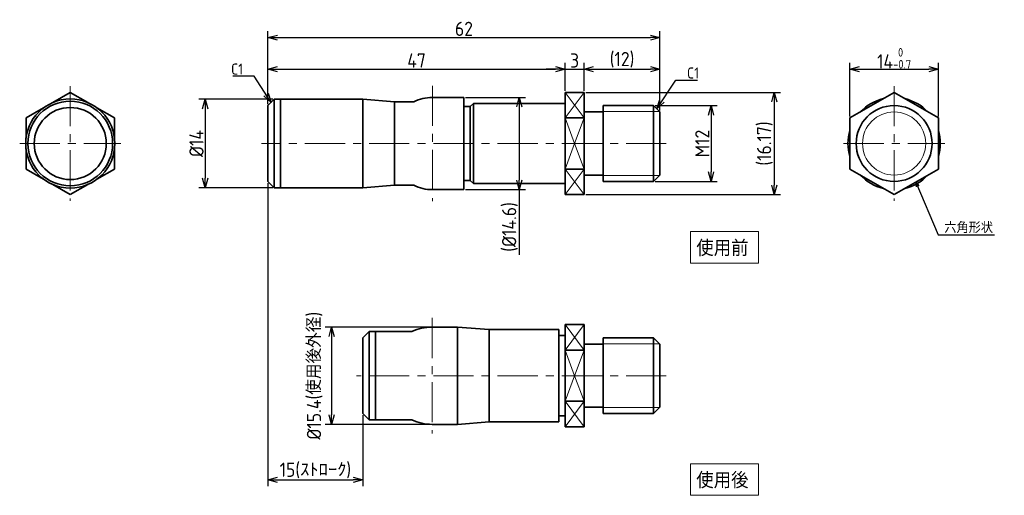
# Model space of a CAD drawing. Header units: millimetres. Extents: x 136 to 291, y -72 to 3.
import ezdxf

# ---------------------------------------------------------------- set-up
doc = ezdxf.new("R2010")
doc.units = ezdxf.units.MM
doc.header["$LTSCALE"] = 0.2
doc.linetypes.add('CENTER', pattern=[50.8, 31.75, -6.35, 6.35, -6.35])
doc.linetypes.add('HIDDEN', pattern=[9.525, 6.35, -3.175])
for name, color, linetype, lineweight in [('18-0-CON', 3, 'Continuous', 18), ('18-1-HID', 4, 'HIDDEN', 18), ('18-2-CEN', 1, 'CENTER', 18), ('35-0-CON', 7, 'Continuous', 35)]:
    doc.layers.add(name, color=color, linetype=linetype, lineweight=lineweight)
doc.styles.add('Dimension', font='isocp.shx', dxfattribs={"bigfont": 'bigfont.shx'})
doc.styles.get("Standard").update_dxf_attribs({"font": 'isocp.shx', "bigfont": 'bigfont.shx'})
doc.dimstyles.new('外形図／部品図', dxfattribs={"dimscale": 0, "dimtxt": 4.5, "dimasz": 3, "dimexe": 2, "dimexo": 0.5, "dimgap": 0.5, "dimtad": 1, "dimdec": 3, "dimdsep": 46, "dimtxsty": 'Dimension', "dimblk": 'OPEN30', "dimcen": 2.5, "dimclrd": 161, "dimclre": 161, "dimclrt": 161, "dimazin": 2, "dimtm": 1e-09, "dimtfac": 0.6, "dimtdec": 3, "dimtmove": 0, "dimatfit": 3, "dimldrblk": 'OPEN30', "dimfxl": 1, "dimarcsym": 0})
doc.dimstyles.new('計画図', dxfattribs={"dimscale": 0, "dimtxt": 3.5, "dimasz": 1.5, "dimexe": 1, "dimexo": 0.5, "dimgap": 0.5, "dimtad": 1, "dimdec": 3, "dimdsep": 46, "dimtxsty": 'Dimension', "dimblk": 'OBLIQUE', "dimcen": 2.5, "dimclrd": 161, "dimclre": 161, "dimclrt": 161, "dimazin": 2, "dimtp": 0.1, "dimtfac": 0.6, "dimtdec": 3, "dimtmove": 0, "dimatfit": 3, "dimldrblk": 'OPEN30', "dimfxl": 1, "dimarcsym": 0})

# ---------------------------------------------------------------- blocks, each defined once
blk = doc.blocks.new('_Open30')
at = {"color": 0, "linetype": 'ByBlock', "lineweight": -2}
for p, q in [((-1, 0.27), (0, 0)), ((0, 0), (-1, -0.27)), ((0, 0), (-1, 0))]:
    blk.add_line(p, q, dxfattribs=at)
blk = doc.blocks.new('*D33')
at = {"layer": '18-0-CON', "color": 161, "lineweight": -2}
for p, q in [((175.68, -9.77), (164, -9.77)), ((165, -11.27), (165, -22.27)), ((175.68, -23.77), (164, -23.77))]:
    blk.add_line(p, q, dxfattribs=at)
at = {"layer": 'Defpoints', "color": 0}
for p in [(175.93, -9.77), (165, -23.77), (175.93, -23.77)]:
    blk.add_point(p, dxfattribs=at)
at = {"layer": '18-0-CON', "color": 161, "lineweight": -2, "xscale": 1.499999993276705, "yscale": 1.499999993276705, "zscale": 1.499999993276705}
for p, rotation in [((165, -9.77), 90), ((165, -23.77), 270)]:
    blk.add_blockref('_Open30', p, dxfattribs=dict(at, rotation=rotation))
at = {"layer": '18-0-CON', "color": 161, "insert": (163.63, -16.77), "char_height": 2.25, "attachment_point": 5, "rotation": 90, "style": 'Dimension'}
blk.add_mtext('%%c14', dxfattribs=at)
blk = doc.blocks.new('*D34')
at = {"layer": '18-0-CON', "color": 161, "lineweight": -2}
for p, q in [((174.93, -10.52), (174.93, -4)), ((221.93, -8.43), (221.93, -4)), ((176.43, -5), (220.43, -5))]:
    blk.add_line(p, q, dxfattribs=at)
at = {"layer": 'Defpoints', "color": 0}
for p in [(221.93, -5), (221.93, -8.68), (174.93, -10.77)]:
    blk.add_point(p, dxfattribs=at)
at = {"layer": '18-0-CON', "color": 161, "lineweight": -2, "xscale": 1.499999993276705, "yscale": 1.499999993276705, "zscale": 1.499999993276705, "rotation": 180}
blk.add_blockref('_Open30', (174.93, -5), dxfattribs=at)
at = {"layer": '18-0-CON', "color": 161, "lineweight": -2, "xscale": 1.499999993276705, "yscale": 1.499999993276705, "zscale": 1.499999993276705}
blk.add_blockref('_Open30', (221.93, -5), dxfattribs=at)
at = {"layer": '18-0-CON', "color": 161, "insert": (198.43, -3.63), "char_height": 2.25, "attachment_point": 5, "style": 'Dimension'}
blk.add_mtext('47', dxfattribs=at)
blk = doc.blocks.new('*D35')
at = {"layer": '18-0-CON', "color": 161, "lineweight": -2}
for p, q in [((221.93, -8.43), (221.93, -4)), ((224.93, -8.43), (224.93, -4)), ((220.43, -5), (218.93, -5)), ((221.93, -5), (224.93, -5)), ((226.43, -5), (227.93, -5))]:
    blk.add_line(p, q, dxfattribs=at)
at = {"layer": 'Defpoints', "color": 0}
for p in [(224.93, -5), (221.93, -8.68), (224.93, -8.68)]:
    blk.add_point(p, dxfattribs=at)
at = {"layer": '18-0-CON', "color": 161, "lineweight": -2, "xscale": 1.499999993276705, "yscale": 1.499999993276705, "zscale": 1.499999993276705}
blk.add_blockref('_Open30', (221.93, -5), dxfattribs=at)
at = {"layer": '18-0-CON', "color": 161, "lineweight": -2, "xscale": 1.499999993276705, "yscale": 1.499999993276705, "zscale": 1.499999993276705, "rotation": 180}
blk.add_blockref('_Open30', (224.93, -5), dxfattribs=at)
at = {"layer": '18-0-CON', "color": 161, "insert": (223.43, -3.63), "char_height": 2.25, "attachment_point": 5, "style": 'Dimension'}
blk.add_mtext('3', dxfattribs=at)
blk = doc.blocks.new('*D36')
at = {"layer": '18-0-CON', "color": 161, "lineweight": -2}
for p, q in [((224.93, -8.43), (224.93, -4)), ((236.93, -11.52), (236.93, -4)), ((226.43, -5), (235.43, -5))]:
    blk.add_line(p, q, dxfattribs=at)
at = {"layer": 'Defpoints', "color": 0}
for p in [(236.93, -5), (224.93, -8.68), (236.93, -11.77)]:
    blk.add_point(p, dxfattribs=at)
at = {"layer": '18-0-CON', "color": 161, "lineweight": -2, "xscale": 1.499999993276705, "yscale": 1.499999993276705, "zscale": 1.499999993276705, "rotation": 180}
blk.add_blockref('_Open30', (224.93, -5), dxfattribs=at)
at = {"layer": '18-0-CON', "color": 161, "lineweight": -2, "xscale": 1.499999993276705, "yscale": 1.499999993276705, "zscale": 1.499999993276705}
blk.add_blockref('_Open30', (236.93, -5), dxfattribs=at)
at = {"layer": '18-0-CON', "color": 161, "insert": (230.93, -3.51), "char_height": 2.25, "attachment_point": 5, "style": 'Dimension'}
blk.add_mtext('(12)', dxfattribs=at)
blk = doc.blocks.new('*D37')
at = {"layer": '18-0-CON', "color": 161, "lineweight": -2}
for p, q in [((174.93, -10.52), (174.93, 1)), ((176.43, 0), (235.43, 0)), ((236.93, -11.52), (236.93, 1))]:
    blk.add_line(p, q, dxfattribs=at)
at = {"layer": 'Defpoints', "color": 0}
for p in [(236.93, 0), (174.93, -10.77), (236.93, -11.77)]:
    blk.add_point(p, dxfattribs=at)
at = {"layer": '18-0-CON', "color": 161, "lineweight": -2, "xscale": 1.499999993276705, "yscale": 1.499999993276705, "zscale": 1.499999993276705, "rotation": 180}
blk.add_blockref('_Open30', (174.93, 0), dxfattribs=at)
at = {"layer": '18-0-CON', "color": 161, "lineweight": -2, "xscale": 1.499999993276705, "yscale": 1.499999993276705, "zscale": 1.499999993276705}
blk.add_blockref('_Open30', (236.93, 0), dxfattribs=at)
at = {"layer": '18-0-CON', "color": 161, "insert": (205.93, 1.38), "char_height": 2.25, "attachment_point": 5, "style": 'Dimension'}
blk.add_mtext('62', dxfattribs=at)
blk = doc.blocks.new('*D38')
at = {"layer": '18-0-CON', "color": 161, "lineweight": -2}
for p, q in [((206.18, -9.47), (215.68, -9.47)), ((214.68, -10.97), (214.68, -22.57)), ((206.18, -24.07), (215.68, -24.07)), ((214.68, -24.07), (214.68, -34.39))]:
    blk.add_line(p, q, dxfattribs=at)
at = {"layer": 'Defpoints', "color": 0}
for p in [(205.93, -9.47), (205.93, -24.07), (214.68, -24.07)]:
    blk.add_point(p, dxfattribs=at)
at = {"layer": '18-0-CON', "color": 161, "lineweight": -2, "xscale": 1.499999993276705, "yscale": 1.499999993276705, "zscale": 1.499999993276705}
for p, rotation in [((214.68, -9.47), 90), ((214.68, -24.07), 270)]:
    blk.add_blockref('_Open30', p, dxfattribs=dict(at, rotation=rotation))
at = {"layer": '18-0-CON', "color": 161, "insert": (213.19, -29.98), "char_height": 2.25, "attachment_point": 5, "rotation": 90, "style": 'Dimension'}
blk.add_mtext('(%%C14.6)', dxfattribs=at)
blk = doc.blocks.new('*D39')
at = {"layer": '18-0-CON', "color": 161, "lineweight": -2}
for p, q in [((174.93, -23.02), (174.93, -71)), ((189.93, -59.77), (189.93, -71)), ((176.43, -70), (188.43, -70))]:
    blk.add_line(p, q, dxfattribs=at)
at = {"layer": 'Defpoints', "color": 0}
for p in [(174.93, -22.77), (189.93, -59.52), (189.93, -70)]:
    blk.add_point(p, dxfattribs=at)
at = {"layer": '18-0-CON', "color": 161, "lineweight": -2, "xscale": 1.499999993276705, "yscale": 1.499999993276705, "zscale": 1.499999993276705, "rotation": 180}
blk.add_blockref('_Open30', (174.93, -70), dxfattribs=at)
at = {"layer": '18-0-CON', "color": 161, "lineweight": -2, "xscale": 1.499999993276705, "yscale": 1.499999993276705, "zscale": 1.499999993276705}
blk.add_blockref('_Open30', (189.93, -70), dxfattribs=at)
at = {"layer": '18-0-CON', "color": 161, "insert": (182.43, -68.51), "char_height": 2.25, "attachment_point": 5, "style": 'Dimension'}
blk.add_mtext('15(ｽﾄﾛｰｸ)', dxfattribs=at)
blk = doc.blocks.new('*D40')
at = {"layer": '18-0-CON', "color": 161, "lineweight": -2}
for p, q in [((200.64, -45.82), (184, -45.82)), ((185, -47.32), (185, -59.72)), ((200.64, -61.22), (184, -61.22))]:
    blk.add_line(p, q, dxfattribs=at)
at = {"layer": 'Defpoints', "color": 0}
for p in [(200.89, -45.82), (185, -61.22), (200.89, -61.22)]:
    blk.add_point(p, dxfattribs=at)
at = {"layer": '18-0-CON', "color": 161, "lineweight": -2, "xscale": 1.499999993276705, "yscale": 1.499999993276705, "zscale": 1.499999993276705}
for p, rotation in [((185, -45.82), 90), ((185, -61.22), 270)]:
    blk.add_blockref('_Open30', p, dxfattribs=dict(at, rotation=rotation))
at = {"layer": '18-0-CON', "color": 161, "insert": (182.32, -53.52), "char_height": 2.25, "attachment_point": 5, "rotation": 90, "style": 'Dimension'}
blk.add_mtext('%%c15.4(使用後外径)', dxfattribs=at)
blk = doc.blocks.new('*D41')
at = {"layer": '18-0-CON', "color": 161, "lineweight": -2}
for p, q in [((236.18, -10.77), (246, -10.77)), ((245, -12.27), (245, -21.27)), ((236.18, -22.77), (246, -22.77))]:
    blk.add_line(p, q, dxfattribs=at)
at = {"layer": 'Defpoints', "color": 0}
for p in [(235.93, -10.77), (235.93, -22.77), (245, -22.77)]:
    blk.add_point(p, dxfattribs=at)
at = {"layer": '18-0-CON', "color": 161, "lineweight": -2, "xscale": 1.499999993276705, "yscale": 1.499999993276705, "zscale": 1.499999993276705}
for p, rotation in [((245, -10.77), 90), ((245, -22.77), 270)]:
    blk.add_blockref('_Open30', p, dxfattribs=dict(at, rotation=rotation))
at = {"layer": '18-0-CON', "color": 161, "insert": (243.62, -16.77), "char_height": 2.25, "attachment_point": 5, "rotation": 90, "style": 'Dimension'}
blk.add_mtext('M12', dxfattribs=at)
blk = doc.blocks.new('*D42')
at = {"layer": '18-0-CON', "color": 161, "lineweight": -2}
for p, q in [((225.18, -8.68), (256, -8.68)), ((255, -10.18), (255, -23.35)), ((225.18, -24.85), (256, -24.85))]:
    blk.add_line(p, q, dxfattribs=at)
at = {"layer": 'Defpoints', "color": 0}
for p in [(224.93, -8.68), (224.93, -24.85), (255, -24.85)]:
    blk.add_point(p, dxfattribs=at)
at = {"layer": '18-0-CON', "color": 161, "lineweight": -2, "xscale": 1.499999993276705, "yscale": 1.499999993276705, "zscale": 1.499999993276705}
for p, rotation in [((255, -8.68), 90), ((255, -24.85), 270)]:
    blk.add_blockref('_Open30', p, dxfattribs=dict(at, rotation=rotation))
at = {"layer": '18-0-CON', "color": 161, "insert": (253.51, -16.77), "char_height": 2.25, "attachment_point": 5, "rotation": 90, "style": 'Dimension'}
blk.add_mtext('(16.17)', dxfattribs=at)
blk = doc.blocks.new('_Oblique')
at = {"color": 0, "linetype": 'ByBlock', "lineweight": -2}
blk.add_line((-0.5, -0.5), (0.5, 0.5), dxfattribs=at)
blk = doc.blocks.new('*D43')
at = {"layer": '18-0-CON', "color": 161, "lineweight": -2}
for p, q in [((266.96, -12.48), (266.96, -4)), ((280.96, -12.48), (280.96, -4)), ((268.46, -5), (279.46, -5))]:
    blk.add_line(p, q, dxfattribs=at)
at = {"layer": 'Defpoints', "color": 0}
for p in [(280.96, -5), (266.96, -12.73), (280.96, -12.73)]:
    blk.add_point(p, dxfattribs=at)
at = {"layer": '18-0-CON', "color": 161, "lineweight": -2, "xscale": 1.499999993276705, "yscale": 1.499999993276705, "zscale": 1.499999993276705, "rotation": 180}
blk.add_blockref('_Open30', (266.96, -5), dxfattribs=at)
at = {"layer": '18-0-CON', "color": 161, "lineweight": -2, "xscale": 1.499999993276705, "yscale": 1.499999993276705, "zscale": 1.499999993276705}
blk.add_blockref('_Open30', (280.96, -5), dxfattribs=at)
at = {"layer": '18-0-CON', "color": 161, "insert": (273.96, -3.28), "char_height": 2.25, "attachment_point": 5, "style": 'Dimension'}
blk.add_mtext('14{\\H1.350000;\\S 0^ -0.7;}', dxfattribs=at)

msp = doc.modelspace()

# ---------------------------------------------------------------- linework, layer by layer
at = {"layer": '18-0-CON'}
for p, q in [((224.928, -12.7261), (221.928, -8.6846)), ((224.928, -8.6846), (221.928, -12.7261)), ((227.928, -11.7145), (236.875, -11.7145)), ((223.428, -16.7675), (221.928, -12.7261)), ((224.928, -12.7261), (223.428, -16.7675)), ((223.428, -16.7675), (221.928, -20.809)), ((224.928, -20.809), (223.428, -16.7675)), ((224.928, -20.809), (221.928, -24.8504)), ((224.928, -24.8504), (221.928, -20.809)), ((227.928, -21.8205), (236.875, -21.8205)), ((224.928, -49.4761), (221.928, -45.4347)), ((224.928, -45.4347), (221.928, -49.4761)), ((223.428, -53.5176), (221.928, -49.4761)), ((224.928, -49.4761), (223.428, -53.5176)), ((227.928, -48.4646), (236.875, -48.4646)), ((223.428, -53.5176), (221.928, -57.559)), ((224.928, -57.559), (223.428, -53.5176)), ((224.928, -57.559), (221.928, -61.6005)), ((224.928, -61.6005), (221.928, -57.559)), ((227.928, -58.5706), (236.875, -58.5706))]:
    msp.add_line(p, q, dxfattribs=at)
for points in [[(241.7448, -30.7147), (252.4972, -30.7147), (252.4972, -35.6987), (241.7448, -35.6987)], [(241.7448, -67.4647), (252.4972, -67.4647), (252.4972, -72.4487), (241.7448, -72.4487)]]:
    msp.add_lwpolyline(points, close=True, dxfattribs=at)
msp.add_circle((273.9597, -16.7675), 5, dxfattribs=at)
at = {"layer": '18-1-HID'}
for p, q in [((140.8948, -10.2863), (139.4431, -11.1244)), ((147.8948, -11.1244), (146.4431, -10.2863)), ((136.669, -15.9294), (136.669, -17.6057)), ((150.669, -17.6057), (150.669, -15.9294)), ((139.4431, -22.4106), (140.8948, -23.2488)), ((146.4431, -23.2488), (147.8948, -22.4106))]:
    msp.add_line(p, q, dxfattribs=at)
at = {"layer": '18-2-CEN'}
for p, q in [((143.669, -7.6846), (143.669, -25.8504)), ((200.928, -7.6175), (200.928, -25.9175)), ((273.9597, -7.6846), (273.9597, -25.8504)), ((135.669, -16.7675), (151.669, -16.7675)), ((237.928, -16.7675), (173.928, -16.7675)), ((265.9597, -16.7675), (281.9597, -16.7675)), ((200.8937, -44.3676), (200.8937, -62.6676)), ((237.928, -53.5176), (188.928, -53.5176))]:
    msp.add_line(p, q, dxfattribs=at)
at = {"layer": '35-0-CON'}
for p, q in [((143.669, -8.6846), (140.8948, -10.2863)), ((146.4431, -10.2863), (143.669, -8.6846)), ((221.928, -8.6846), (221.928, -16.7675)), ((224.928, -8.6846), (221.928, -8.6846)), ((224.928, -8.6846), (224.928, -16.7675)), ((273.9597, -8.6846), (266.9597, -12.7261)), ((280.9597, -12.7261), (273.9597, -8.6846)), ((174.928, -10.7675), (175.928, -9.7675)), ((174.928, -16.7675), (174.928, -10.7675)), ((175.928, -9.7675), (175.928, -16.7675)), ((176.928, -9.7675), (175.928, -9.7675)), ((176.928, -9.7675), (189.928, -9.7675)), ((176.928, -9.7675), (176.928, -16.7675)), ((189.928, -9.7675), (194.928, -10.1675)), ((189.928, -9.7675), (189.928, -23.7675)), ((194.928, -10.1675), (197.9938, -10.1675)), ((194.928, -10.1675), (194.928, -23.3675)), ((200.928, -9.4675), (205.928, -9.4675)), ((205.928, -24.0675), (205.928, -9.4675)), ((206.928, -10.9175), (207.428, -10.4175)), ((207.428, -10.4175), (207.428, -16.7675)), ((207.428, -10.4175), (221.928, -10.4175)), ((227.928, -10.7675), (227.928, -16.7675)), ((227.928, -10.7675), (235.928, -10.7675)), ((235.928, -10.7675), (236.928, -11.7675)), ((235.928, -10.7675), (235.928, -16.7675)), ((139.4431, -11.1244), (136.669, -12.7261)), ((150.669, -12.7261), (147.8948, -11.1244)), ((205.928, -10.9175), (206.928, -10.9175)), ((206.928, -10.9175), (206.928, -16.7675)), ((224.928, -11.7675), (227.928, -11.7675)), ((236.928, -11.7675), (236.928, -16.7675)), ((136.669, -12.7261), (136.669, -15.9294)), ((150.669, -15.9294), (150.669, -12.7261)), ((221.928, -12.7261), (224.928, -12.7261)), ((266.9597, -12.7261), (266.9597, -20.809)), ((280.9597, -20.809), (280.9597, -12.7261)), ((174.928, -16.7675), (174.928, -22.7675)), ((175.928, -23.7675), (175.928, -16.7675)), ((176.928, -23.7675), (176.928, -16.7675)), ((206.928, -22.6175), (206.928, -16.7675)), ((207.428, -23.1175), (207.428, -16.7675)), ((221.928, -24.8504), (221.928, -16.7675)), ((224.928, -24.8504), (224.928, -16.7675)), ((227.928, -22.7675), (227.928, -16.7675)), ((235.928, -22.7675), (235.928, -16.7675)), ((236.928, -21.7675), (236.928, -16.7675)), ((136.669, -17.6057), (136.669, -20.809)), ((150.669, -20.809), (150.669, -17.6057)), ((136.669, -20.809), (139.4431, -22.4106)), ((147.8948, -22.4106), (150.669, -20.809)), ((221.928, -20.809), (224.928, -20.809)), ((224.928, -21.7675), (227.928, -21.7675)), ((235.928, -22.7675), (236.928, -21.7675)), ((266.9597, -20.809), (273.9597, -24.8504)), ((273.9597, -24.8504), (280.9597, -20.809)), ((140.8948, -23.2488), (143.669, -24.8504)), ((143.669, -24.8504), (146.4431, -23.2488)), ((174.928, -22.7675), (175.928, -23.7675)), ((205.928, -22.6175), (206.928, -22.6175)), ((206.928, -22.6175), (207.428, -23.1175)), ((207.428, -23.1175), (221.928, -23.1175)), ((227.928, -22.7675), (235.928, -22.7675)), ((176.928, -23.7675), (175.928, -23.7675)), ((176.928, -23.7675), (189.928, -23.7675)), ((176.928, -23.7675), (189.928, -23.7675)), ((189.928, -23.7675), (194.928, -23.3675)), ((189.928, -23.7675), (194.928, -23.3675)), ((194.928, -23.3675), (197.9938, -23.3675)), ((200.928, -24.0675), (205.928, -24.0675)), ((224.928, -24.8504), (221.928, -24.8504)), ((189.928, -47.5176), (190.928, -46.5176)), ((190.928, -46.5176), (190.928, -53.5176)), ((191.928, -46.5176), (190.928, -46.5176)), ((191.928, -46.5176), (197.6859, -46.5176)), ((191.928, -46.5176), (191.928, -53.5176)), ((200.8937, -45.8176), (204.928, -45.8176)), ((204.928, -45.8176), (209.928, -46.2176)), ((204.928, -45.8176), (204.928, -61.2176)), ((209.928, -46.2176), (220.928, -46.2176)), ((209.928, -46.2176), (209.928, -60.8176)), ((220.928, -60.8176), (220.928, -46.2176)), ((221.928, -45.4347), (221.928, -53.5176)), ((224.928, -45.4347), (221.928, -45.4347)), ((224.928, -45.4347), (224.928, -53.5176)), ((189.928, -53.5176), (189.928, -47.5176)), ((220.928, -47.1676), (221.928, -47.1676)), ((227.928, -47.5176), (227.928, -53.5176)), ((227.928, -47.5176), (235.928, -47.5176)), ((235.928, -47.5176), (236.928, -48.5176)), ((235.928, -47.5176), (235.928, -53.5176)), ((221.928, -49.4761), (224.928, -49.4761)), ((224.928, -48.5176), (227.928, -48.5176)), ((236.928, -48.5176), (236.928, -53.5176)), ((189.928, -53.5176), (189.928, -59.5176)), ((190.928, -60.5176), (190.928, -53.5176)), ((191.928, -60.5176), (191.928, -53.5176)), ((221.928, -61.6005), (221.928, -53.5176)), ((224.928, -61.6005), (224.928, -53.5176)), ((227.928, -59.5176), (227.928, -53.5176)), ((235.928, -59.5176), (235.928, -53.5176)), ((236.928, -58.5176), (236.928, -53.5176)), ((221.928, -57.559), (224.928, -57.559)), ((224.928, -58.5176), (227.928, -58.5176)), ((235.928, -59.5176), (236.928, -58.5176)), ((189.928, -59.5176), (190.928, -60.5176)), ((191.928, -60.5176), (190.928, -60.5176)), ((191.928, -60.5176), (197.6859, -60.5176)), ((220.928, -59.8676), (221.928, -59.8676)), ((227.928, -59.5176), (235.928, -59.5176)), ((200.8937, -61.2176), (204.928, -61.2176)), ((204.928, -61.2176), (209.928, -60.8176)), ((209.928, -60.8176), (220.928, -60.8176)), ((224.928, -61.6005), (221.928, -61.6005))]:
    msp.add_line(p, q, dxfattribs=at)
for centre, radius in [((143.669, -16.7675), 7.05), ((143.669, -16.7675), 6.7), ((273.9597, -16.7675), 6), ((143.669, -16.7675), 5.7)]:
    msp.add_circle(centre, radius, dxfattribs=at)
for centre, radius, start, end in [((200.928, -15.9675), 6.5, 90, 116.835322), ((273.9597, -16.7675), 7.3, 103.51703, 136.48297), ((273.9597, -16.7675), 7.3, 43.51703, 76.48297), ((273.9597, -16.7675), 7.3, 163.51703, 196.48297), ((273.9597, -16.7675), 7.3, 343.51703, 16.48297), ((273.9597, -16.7675), 7.3, 223.51703, 256.48297), ((273.9597, -16.7675), 7.3, 283.51703, 316.48297), ((200.928, -17.5675), 6.5, 243.164678, 270), ((200.8937, -53.5176), 7.7, 90, 114.619977), ((200.8937, -53.5176), 7.7, 245.380023, 270)]:
    msp.add_arc(centre, radius, start, end, dxfattribs=at)

# ---------------------------------------------------------------- texts
at = {"layer": '18-0-CON', "color": 161, "char_height": 1.75, "style": 'Dimension'}
for s, insert, attachment_point in [('C1', (171.0178, -5.8572), 9), ('C1', (241.2118, -6.4838), 7), ('六角形状', (281.8995, -30.9559), 7)]:
    msp.add_mtext(s, dxfattribs=dict(at, insert=insert, attachment_point=attachment_point))
at = {"layer": '18-0-CON', "char_height": 2.5, "width": 22.984509, "attachment_point": 1}
for s, insert in [('使用前', (242.6781, -32.0855)), ('使用後', (242.6781, -68.8355))]:
    msp.add_mtext(s, dxfattribs=dict(at, insert=insert))

# ---------------------------------------------------------------- dimensions: what is measured, and where the dimension line sits
at = {"layer": '18-0-CON'}
for base, p1, p2, override, picture, middle in [((236.928, 0), (174.928, -10.7675), (236.928, -11.7675), {"dimscale": 0.5}, '*D37', (205.928, 1.3752)), ((280.9597, -5), (266.9597, -12.7261), (280.9597, -12.7261), {"dimscale": 0.5, "dimgap": 0.5, "dimtol": 1, "dimlim": 0, "dimtm": 0.7}, '*D43', (273.9597, -3.2755)), ((221.928, -5), (174.928, -10.7675), (221.928, -8.6846), {"dimscale": 0.5}, '*D34', (198.428, -3.625)), ((224.928, -5), (221.928, -8.6846), (224.928, -8.6846), {"dimscale": 0.5}, '*D35', (223.428, -3.625)), ((236.928, -5), (224.928, -8.6846), (236.928, -11.7675), {"dimscale": 0.5, "dimpost": '(<>)'}, '*D36', (230.928, -3.5125)), ((189.928, -70), (174.928, -22.7675), (189.928, -59.5176), {"dimscale": 0.5, "dimpost": '(ｽﾄﾛｰｸ)'}, '*D39', (182.428, -68.5125))]:
    dim = msp.add_linear_dim(base=base, p1=p1, p2=p2, dimstyle='外形図／部品図', override=override, dxfattribs=at)
    dim.commit()
    dim.dimension.update_dxf_attribs({"geometry": picture, "text_midpoint": middle})
for base, p1, p2, override, picture, middle in [((255, -24.8504), (224.928, -8.6846), (224.928, -24.8504), {"dimscale": 0.5, "dimdec": 2, "dimpost": '(<>)'}, '*D42', (253.5125, -16.7675)), ((165, -23.7675), (175.928, -9.7675), (175.928, -23.7675), {"dimscale": 0.5, "dimpost": '%%c<>'}, '*D33', (163.625, -16.7675)), ((245, -22.7675), (235.928, -10.7675), (235.928, -22.7675), {"dimscale": 0.5, "dimpost": 'M<>'}, '*D41', (243.6248, -16.7675))]:
    dim = msp.add_linear_dim(base=base, p1=p1, p2=p2, angle=90, dimstyle='外形図／部品図', override=override, dxfattribs=at)
    dim.commit()
    dim.dimension.update_dxf_attribs({"geometry": picture, "text_midpoint": middle})
for base, p1, p2, override, picture, middle in [((214.678, -24.0675), (205.928, -9.4675), (205.928, -24.0675), {"dimscale": 0.5, "dimpost": '(%%C<>)'}, '*D38', (214.678, -29.9792)), ((185, -61.2176), (200.8937, -45.8176), (200.8937, -61.2176), {"dimscale": 0.5, "dimpost": '%%c<>(使用後外径)', "dimtmove": 2}, '*D40', (182.3186, -53.5176))]:
    dim = msp.add_linear_dim(base=base, p1=p1, p2=p2, angle=90, dimstyle='外形図／部品図', override=override, dxfattribs=at)
    dim.commit()
    dim.dimension.update_dxf_attribs({"geometry": picture, "text_midpoint": middle, "dimtype": 160})

# ---------------------------------------------------------------- leaders
at = {"layer": '18-0-CON', "annotation_type": 0, "has_hookline": 1}
for points, dimstyle, hookline_direction, text_width in [([(175.428, -10.2675), (172.7678, -6.1072), (171.2678, -6.1072)], '外形図／部品図', 1, 1.6565), ([(236.428, -11.2675), (239.4618, -6.7338), (240.9618, -6.7338)], '外形図／部品図', 0, 1.6565), ([(277.4044, -22.8616), (280.8995, -31.2059), (281.6495, -31.2059)], '計画図', 0, 7.9333)]:
    msp.add_leader(points, dimstyle=dimstyle, override={"dimscale": 0.5}, dxfattribs=dict(at, hookline_direction=hookline_direction, text_width=text_width))

doc.saveas('drawing.dxf')
